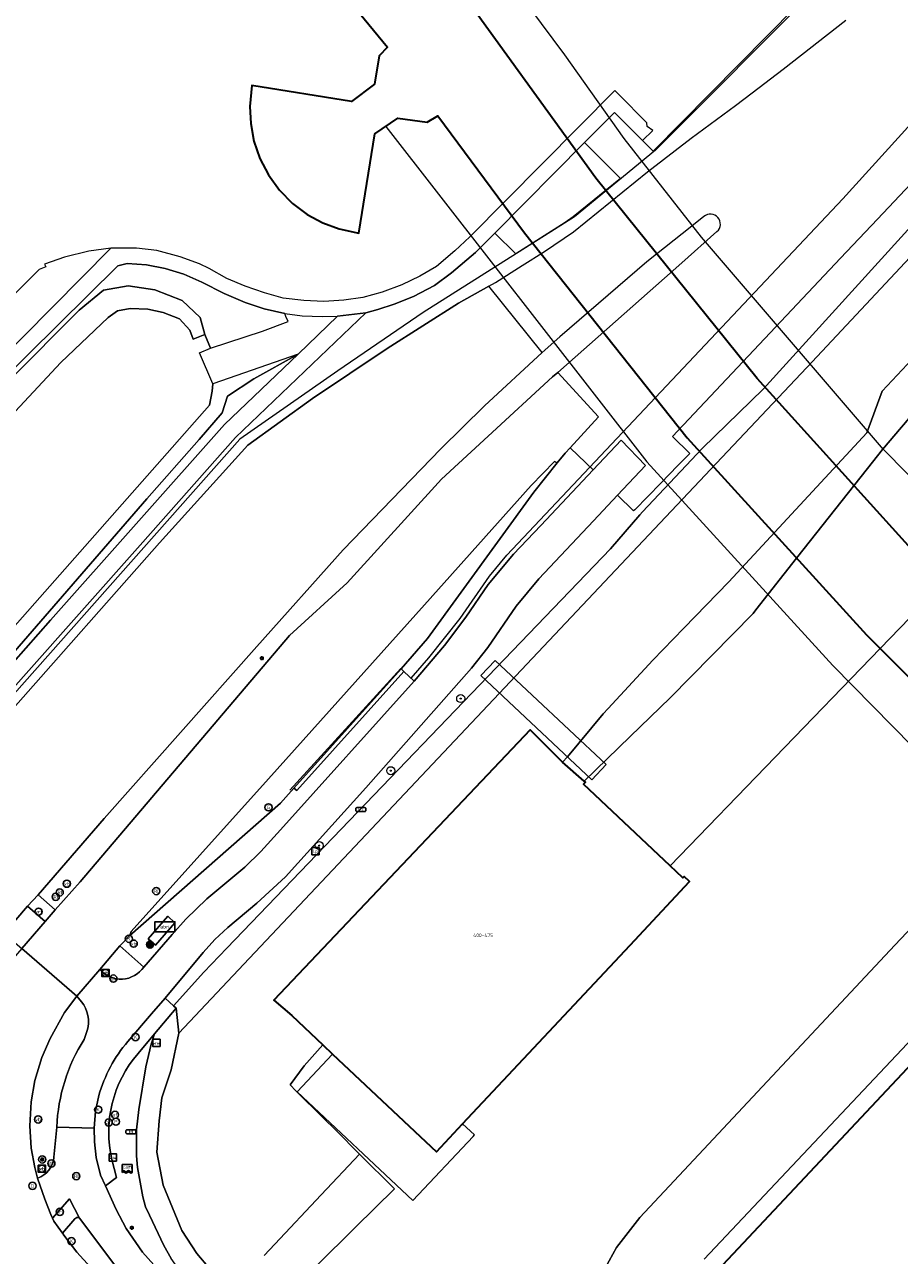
# Model space of a CAD drawing. Header units: metres. Extents: x 73718 to 76933, y 443658 to 446696.
# Tile 130 of 153: x 75447 to 75535, y 445969 to 446092. Entities that reach past the tile are written whole.
import ezdxf
from ezdxf.enums import TextEntityAlignment as Align

# ---------------------------------------------------------------- set-up
doc = ezdxf.new("R2010")
doc.units = ezdxf.units.M
for name, color, linetype, lineweight in [('B-WE-GK-BESCHOEIING-G', 130, 'GK-BESCHOEIING-SO', 18), ('B-WE-GR-BOOM-S', 90, 'Continuous', 25), ('B-WE-GR-GROENVOORZIENING-GV', 80, 'Continuous', 18), ('B-WE-IE-MEUBILAIR-S', 7, 'Continuous', 25), ('B-WE-IE-MEUBILAIR_WEGMEUBILAIR-S', 7, 'Continuous', 25), ('B-WE-IE-MEUBILAIR_WEGMEUBILAIR_AFVALBAK-S', 7, 'Continuous', 25), ('B-WE-IE-TERREINAFSCHEIDING_KUNSTMATIG_HEKWERK-G', 20, 'IE-TERREINAFSCHEIDING_KUNSTMATIG-SO', 18), ('B-WE-KW-KUNSTWERK_DEK-GV', 170, 'Continuous', 18), ('B-WE-OG-BEBOUWING-GV', 7, 'Continuous', 35), ('B-WE-OG-BEBOUWING-T18', 10, 'Continuous', 18), ('B-WE-OG-BEBOUWING_LUIFEL-GV', 7, 'Continuous', 18), ('B-WE-OG-TERREIN_BEGROEID-GV', 7, 'Continuous', 18), ('B-WE-OG-TERREIN_ERF-GV', 7, 'Continuous', 18), ('B-WE-OG-TERREIN_OEVER-GV', 7, 'Continuous', 18), ('B-WE-OG-WATER_SLOOT-GV', 120, 'Continuous', 18), ('B-WE-OG-WEG-GV', 7, 'Continuous', 18), ('B-WE-RI-HWA_GOOT_LIJNGOOT-G', 150, 'Continuous', 18), ('B-WE-VH-GESLOTENVERHARDING_ASFALT-GV', 10, 'Continuous', 18), ('B-WE-VH-GESLOTENVERHARDING_BETON-GV', 10, 'Continuous', 18), ('B-WE-VH-OPENVERHARDING-GV', 30, 'Continuous', 18), ('B-WE-VH-OPENVERHARDING_BETONELEMENT-GV', 30, 'Continuous', 18), ('B-WE-VH-OPENVERHARDING_BETONSTRAATSTEEN-GV', 30, 'Continuous', 18), ('B-WE-VH-OPENVERHARDING_TEGEL-GV', 30, 'Continuous', 18)]:
    doc.layers.add(name, color=color, linetype=linetype, lineweight=lineweight)
doc.styles.add('NLCS-ISO', font='NLCS-ISO.ttf')
doc.styles.add('NLCS-ISO-M200-T18', font='NLCS-ISO.ttf', dxfattribs={"height": 0.36})
doc.linetypes.add('GK-BESCHOEIING-SO', pattern='A,18,-3,[1,NLCS.SHX,S=0.6,R=0,X=0,Y=0],-3', length=24)
doc.linetypes.add('IE-TERREINAFSCHEIDING_KUNSTMATIG-SO', pattern='A,4,[82,NLCS.SHX,S=0.75,R=90,X=0,Y=0],4,-2', length=10)

# ---------------------------------------------------------------- blocks, each defined once
blk = doc.blocks.new('SIE-WEG_AFVALBAK-SO')
h = blk.add_hatch(color=256)
h.dxf.hatch_style = 1
h.paths.add_polyline_path([(-0.864, -0.864), (0.864, -0.864), (0.864, 0.864), (-0.864, 0.864)])
for points in [[(-1.152, -1.152), (1.152, -1.152), (1.152, 1.152), (-1.152, 1.152)], [(-0.864, -0.864), (0.864, -0.864), (0.864, 0.864), (-0.864, 0.864)]]:
    blk.add_lwpolyline(points, close=True)
blk.add_circle((0, 0), 1.8)
blk = doc.blocks.new('SIE-MEUBILAIR_BORD_WEGWIJZER-SO')
at = {"flags": 128}
blk.add_lwpolyline([(-1.8, 1.8), (1.8, 1.8), (1.8, -1.8), (-1.8, -1.8)], close=True, dxfattribs=at)
at = {"style": 'NLCS-ISO'}
blk.add_text('ww', height=1.8, dxfattribs=at).set_placement((0, 0), align=Align.MIDDLE_CENTER)
blk = doc.blocks.new('SIE-MEUBILAIR_BORD_VERKEER-SO')
at = {"flags": 128}
blk.add_lwpolyline([(-1.8, 1.8), (1.8, 1.8), (1.8, -1.8), (-1.8, -1.8)], close=True, dxfattribs=at)
at = {"style": 'NLCS-ISO'}
blk.add_text('vb', height=1.8, dxfattribs=at).set_placement((0, 0), align=Align.MIDDLE_CENTER)
blk = doc.blocks.new('SIE-MEUBILAIR_BORD_LOCATIEPAAL-SO')
at = {"flags": 128}
blk.add_lwpolyline([(-1.8, 1.8), (1.8, 1.8), (1.8, -1.8), (-1.8, -1.8)], close=True, dxfattribs=at)
at = {"style": 'NLCS-ISO'}
blk.add_text('lp', height=1.8, dxfattribs=at).set_placement((0, 0), align=Align.MIDDLE_CENTER)
blk = doc.blocks.new('SIE-MEUBILAIR_KAST_RIOOL-SO')
at = {"flags": 128}
blk.add_lwpolyline([(-2, -1), (2, -1, 0.414214), (2.5, -0.5), (2.5, 0.5, 0.414214), (2, 1), (-2, 1, 0.414214), (-2.5, 0.5), (-2.5, -0.5, 0.414214)], format="xyb", close=True, dxfattribs=at)
at = {"style": 'NLCS-ISO'}
blk.add_text('RI', height=1.8, dxfattribs=at).set_placement((0, 0), align=Align.MIDDLE_CENTER)
blk = doc.blocks.new('SIE-MEUBILAIR_KAST_ELEKTRA-SO')
at = {"flags": 128}
blk.add_lwpolyline([(-2, -1), (2, -1, 0.414214), (2.5, -0.5), (2.5, 0.5, 0.414214), (2, 1), (-2, 1, 0.414214), (-2.5, 0.5), (-2.5, -0.5, 0.414214)], format="xyb", close=True, dxfattribs=at)
at = {"style": 'NLCS-ISO'}
blk.add_text('ET', height=1.8, dxfattribs=at).set_placement((0, 0), align=Align.MIDDLE_CENTER)
blk = doc.blocks.new('SIE-MEUBILAIR_PAAL_AFSLUITPAAL-SO')
blk.add_circle((0, 0), 1.8)
at = {"style": 'NLCS-ISO'}
blk.add_text('af', height=1.8, dxfattribs=at).set_placement((0, 0), align=Align.MIDDLE_CENTER)
blk = doc.blocks.new('SIE-MEUBILAIR_PAAL_VRI-SO')
blk.add_circle((0, 0), 1.8)
at = {"style": 'NLCS-ISO'}
blk.add_text('vri', height=1.8, dxfattribs=at).set_placement((0, 0), align=Align.MIDDLE_CENTER)
blk = doc.blocks.new('SIE-MEUBILAIR_PAAL_LICHTMAST-SO')
for points in [[(-0.62, 0), (-1, 0)], [(-0.71, 0.71), (-0.44, 0.44)], [(0, 1), (0, 0.62)], [(0.44, 0.44), (0.71, 0.71)], [(1, 0), (0.62, 0)], [(-0.71, -0.71), (-0.44, -0.44)], [(0, -0.62), (0, -1)], [(0.44, -0.44), (0.71, -0.71)]]:
    blk.add_lwpolyline(points)
blk.add_circle((0, 0), 0.5)
blk = doc.blocks.new('SIE-MEUBILAIR_PAAL_DRUKKNOPPAAL-SO')
blk.add_circle((0, 0), 1.8)
at = {"style": 'NLCS-ISO'}
blk.add_text('dk', height=1.8, dxfattribs=at).set_placement((0, 0), align=Align.MIDDLE_CENTER)
blk = doc.blocks.new('SIE-MEUBILAIR_PAAL_PORTAAL-SO')
blk.add_circle((0, 0), 1.8)
at = {"style": 'NLCS-ISO'}
blk.add_text('pt', height=1.8, dxfattribs=at).set_placement((0, 0), align=Align.MIDDLE_CENTER)
blk = doc.blocks.new('SIE-MEUBILAIR_PAAL_VERKEERSBORD-SO')
blk.add_circle((0, 0), 1.8)
at = {"style": 'NLCS-ISO'}
blk.add_text('vb', height=1.8, dxfattribs=at).set_placement((0, 0), align=Align.MIDDLE_CENTER)
blk = doc.blocks.new('SIE-MEUBILAIR_PUT-SO')
blk.add_circle((0, 0), 1.8)
at = {"style": 'NLCS-ISO'}
blk.add_text('P', height=1.8, dxfattribs=at).set_placement((0, 0), align=Align.MIDDLE_CENTER)
blk = doc.blocks.new('SIE-MEUBILAIR_PUT_GASPUT-SO')
blk.add_circle((0, 0), 1.8)
at = {"style": 'NLCS-ISO'}
blk.add_text('G', height=1.8, dxfattribs=at).set_placement((0, 0), align=Align.MIDDLE_CENTER)
blk = doc.blocks.new('SIE-MEUBILAIR_PUT_KOLK-SO')
blk.add_circle((0, 0), 1.8)
at = {"style": 'NLCS-ISO'}
blk.add_text('K', height=1.8, dxfattribs=at).set_placement((0, 0), align=Align.MIDDLE_CENTER)
blk = doc.blocks.new('SIE-MEUBILAIR_PUT_RIOOLPUT-SO')
blk.add_circle((0, 0), 1.8)
at = {"style": 'NLCS-ISO'}
blk.add_text('RI', height=1.8, dxfattribs=at).set_placement((0, 0), align=Align.MIDDLE_CENTER)
blk = doc.blocks.new('SIE-MEUBILAIR_SENSOR_CAMERA-SO')
for p, q in [((2.5, 1.25), (-2.5, 1.25)), ((-2.5, 1.25), (-2.5, -2.8125)), ((2.5, -2.8125), (2.5, 1.25))]:
    blk.add_line(p, q)
for centre, start, end in [((-1.875, -2.65625), 36.86989765, 143.13010235), ((-1.875, -2.96875), 36.86989765, 143.13010235), ((-1.875, -3.28125), 36.86989765, 143.13010235), ((-0.625, -1.71875), 216.86989765, 323.13010235), ((-0.625, -2.03125), 216.86989765, 323.13010235), ((-0.625, -2.34375), 216.86989765, 323.13010235), ((0.625, -2.65625), 36.86989765, 143.13010235), ((0.625, -2.96875), 36.86989765, 143.13010235), ((0.625, -3.28125), 36.86989765, 143.13010235), ((1.875, -1.71875), 216.86989765, 323.13010235), ((1.875, -2.03125), 216.86989765, 323.13010235), ((1.875, -2.34375), 216.86989765, 323.13010235)]:
    blk.add_arc(centre, 0.78125, start, end)
at = {"style": 'NLCS-ISO'}
blk.add_text('cam', height=1.8, dxfattribs=at).set_placement((0, 0), align=Align.MIDDLE_CENTER)
blk = doc.blocks.new('SIE-WEG_ABRI-SO')
blk.add_lwpolyline([(-5, -2.5), (5, -2.5), (5, 2.5), (-5, 2.5)], close=True)
at = {"style": 'NLCS-ISO'}
blk.add_text('abri', height=1.8, dxfattribs=at).set_placement((0, 0), align=Align.MIDDLE_CENTER)
blk = doc.blocks.new('SGR-BOOM_GBKN-SO')
at = {"linetype": 'ByBlock', "lineweight": 18}
h = blk.add_hatch(color=0, dxfattribs=at)
h.dxf.hatch_style = 1
edge = h.paths.add_edge_path()
edge.add_arc((0, 0), 0.25, 0, 360)
at = {"color": 0, "linetype": 'ByBlock', "lineweight": 18}
for radius in [2, 0.25]:
    blk.add_circle((0, 0), radius, dxfattribs=at)
at = {"color": 0, "linetype": 'ByBlock', "lineweight": 18, "style": 'NLCS-ISO'}
blk.add_attdef('SOORT', (2.5, 0), '', height=1.5, dxfattribs=at)

msp = doc.modelspace()

# ---------------------------------------------------------------- linework, layer by layer
at = {"layer": 'B-WE-GK-BESCHOEIING-G', "flags": 128}
for points in [[(75555.441, 446089.044), (75543.441, 446077.144), (75525.824, 446058.336), (75510.072, 446041.639), (75469.013, 445998.115), (75462.491, 445991.202), (75461.743, 445987.541)], [(75431.538, 446021.92), (75433.511, 446021.639), (75435.305, 446021.599), (75436.514, 446021.823), (75437.676, 446022.668), (75438.665, 446023.634), (75444.349, 446029.956), (75465.578, 446053.997), (75465.845, 446055.387), (75465.908, 446056.126)]]:
    msp.add_lwpolyline(points, dxfattribs=at)
at = {"layer": 'B-WE-GR-GROENVOORZIENING-GV', "flags": 128}
msp.add_lwpolyline([(75573.961, 446095.177), (75569.663, 446090.545), (75565.322, 446085.866), (75560.117, 446080.232), (75554.859, 446074.54), (75548.985, 446068.093), (75543.052, 446061.581), (75537.991, 446055.612), (75532.878, 446049.583), (75531.372, 446047.676), (75524.281, 446038.694), (75531.248, 446031.027), (75532.628, 446029.652), (75542.498, 446039.859), (75536.475, 446045.721), (75564.968, 446075.531), (75593.036, 446105.325), (75610.427, 446089.439), (75613.417, 446090.25), (75600.612, 446113.545)], dxfattribs=at)
at = {"layer": 'B-WE-IE-TERREINAFSCHEIDING_KUNSTMATIG_HEKWERK-G', "flags": 128}
for points in [[(75485.728, 446026.692), (75487.51, 446028.726), (75490.63, 446032.671), (75493.557, 446036.899), (75495.319, 446038.999), (75528.886, 446074.646), (75552.655, 446100.852), (75590.392, 446140.512)], [(75554.6, 446120.34), (75542.951, 446112.433), (75526.549, 446095.974), (75510.16, 446079.493), (75502.071, 446072.818), (75500.065, 446071.554), (75492.726, 446066.935), (75486.947, 446063.251), (75478.421, 446057.438), (75468.614, 446050.599), (75441.069, 446019.558)]]:
    msp.add_lwpolyline(points, dxfattribs=at)
at = {"layer": 'B-WE-KW-KUNSTWERK_DEK-GV', "flags": 128}
msp.add_lwpolyline([(75492.701, 446026.958), (75503.796, 446016.539), (75505.221, 446018.056), (75494.125, 446028.475)], close=True, dxfattribs=at)
at = {"layer": 'B-WE-OG-BEBOUWING-GV', "flags": 128}
for points in [[(75672.636, 446140.5), (75600.69, 446064.129), (75604.136, 446060.882), (75561.195, 446015.185), (75537.34, 446037.852), (75520.331, 446056.683), (75504.207, 446076.706), (75489.377, 446097.25)], [(75464.884, 446112.314), (75483.375, 446089.814), (75482.522, 446088.932), (75482.076, 446086.089), (75479.788, 446084.379), (75469.814, 446085.977), (75469.619, 446083.877), (75469.692, 446082.16), (75470.019, 446080.407), (75470.612, 446078.673), (75471.47, 446077.019), (75472.573, 446075.504), (75473.884, 446074.178), (75475.352, 446073.081), (75476.92, 446072.232), (75478.531, 446071.635), (75480.49, 446071.198), (75482.109, 446081.139), (75484.4, 446082.717), (75487.344, 446082.31), (75488.398, 446082.92), (75497.063, 446071.244), (75513.337, 446050.738), (75531.248, 446031.027), (75545.466, 446016.863)]]:
    msp.add_lwpolyline(points, dxfattribs=at)
for points in [[(75507.626, 446000), (75513.579, 446006.353), (75513.033, 446006.867), (75512.896, 446006.722), (75511.619, 446007.927), (75502.962, 446016.098), (75503.157, 446016.306), (75503.045, 446016.41), (75500.875, 446018.311), (75497.642, 446021.544), (75472.018, 445994.502), (75473.805, 445992.971), (75476.896, 445990.035), (75477.887, 445989.103), (75488.263, 445979.345), (75490.877, 445982.127)], [(75516.362, 445967.475), (75516.737, 445967.122), (75517.307, 445967.727), (75522.434, 445962.905), (75521.839, 445962.316), (75522.147, 445962.005), (75522.762, 445962.611), (75559.301, 445919.971), (75559.983, 445920.555), (75567.012, 445912.289), (75580.292, 445926.411), (75606.47, 445954.452), (75590.964, 445968.981), (75590.011, 445967.953), (75551.204, 446004.553)], [(75516.362, 445967.475), (75516.737, 445967.122), (75517.307, 445967.727), (75522.434, 445962.905), (75521.839, 445962.316), (75522.147, 445962.005), (75523.491, 445963.33), (75559.983, 445920.555), (75567.012, 445912.289), (75580.292, 445926.411), (75606.47, 445954.452), (75590.964, 445968.981), (75590.011, 445967.953), (75551.204, 446004.553)]]:
    msp.add_lwpolyline(points, close=True, dxfattribs=at)
at = {"layer": 'B-WE-OG-BEBOUWING_LUIFEL-GV', "flags": 128}
for points in [[(75452.967, 446158.773), (75451.219, 446157.583), (75461.967, 446141.716), (75476.706, 446120.078), (75489.377, 446097.25), (75504.207, 446076.706), (75520.331, 446056.683), (75537.34, 446037.852), (75560.934, 446015.433), (75561.875, 446016.438), (75563.704, 446018.392), (75532.947, 446049.58), (75514.755, 446070.789), (75507.046, 446080.656), (75501.091, 446089.045), (75494.217, 446098.345), (75479.05, 446120.308)], [(75554.401, 446008.456), (75545.466, 446016.863), (75531.248, 446031.027), (75513.337, 446050.738), (75497.063, 446071.244), (75488.398, 446082.92), (75487.344, 446082.31), (75484.4, 446082.717), (75483.188, 446081.882), (75509.314, 446048.329), (75527.888, 446027.957), (75535.851, 446019.879), (75551.241, 446005.082)], [(75474.335, 445985.325), (75485.89, 445974.46), (75491.922, 445980.874), (75492.064, 445981.026), (75490.877, 445982.127), (75490.754, 445981.994), (75488.263, 445979.345), (75477.887, 445989.103)]]:
    msp.add_lwpolyline(points, close=True, dxfattribs=at)
at = {"layer": 'B-WE-OG-TERREIN_BEGROEID-GV', "flags": 128}
for points in [[(75473.091, 446063.183), (75471.039, 446063.642), (75469.15, 446064.27), (75467.033, 446065.175), (75464.806, 446066.288), (75463.022, 446067.101), (75461.157, 446067.669), (75459.279, 446068.023), (75457.345, 446068.179), (75456.392, 446067.928), (75444.439, 446056.119), (75436.549, 446048.225), (75435.133, 446046.782), (75418.086, 446028.572)], [(75445.605, 446056.534), (75452.547, 446063.498), (75454.962, 446065.499), (75457.435, 446065.943), (75460.112, 446065.537), (75462.826, 446064.458), (75464.624, 446062.767), (75465.097, 446061.071), (75465.678, 446059.692), (75470.879, 446061.387), (75473.435, 446062.379), (75473.19, 446062.858), (75473.091, 446063.183)], [(75439.78, 446021.305), (75449.689, 446032.495), (75467.058, 446052.08), (75474.434, 446059.116), (75470.007, 446056.632), (75467.369, 446054.9), (75466.824, 446053.249), (75464.528, 446050.581), (75459.317, 446044.638), (75443.898, 446026.898)]]:
    msp.add_lwpolyline(points, dxfattribs=at)
msp.add_lwpolyline([(75524.281, 446038.694), (75520.212, 446033.54), (75519.919, 446033.169), (75515.803, 446028.97), (75511.645, 446024.729), (75507.643, 446020.858), (75503.045, 446016.41), (75503.157, 446016.306), (75502.962, 446016.098), (75511.619, 446007.927), (75532.628, 446029.652), (75531.248, 446031.027)], close=True, dxfattribs=at)
at = {"layer": 'B-WE-OG-TERREIN_ERF-GV', "flags": 128}
for points in [[(75542.498, 446039.859), (75532.628, 446029.652), (75511.619, 446007.927), (75512.896, 446006.722), (75513.033, 446006.867), (75513.579, 446006.353), (75507.626, 446000), (75490.877, 445982.127), (75488.263, 445979.345), (75477.887, 445989.103), (75476.896, 445990.035), (75475.04, 445987.928), (75473.639, 445986.018), (75474.221, 445985.439), (75476.933, 445982.744), (75478.23, 445981.455), (75480.548, 445979.151), (75480.587, 445979.112), (75484.074, 445975.619), (75480.17, 445971.787), (75476.226, 445967.916)], [(75516.362, 445967.475), (75551.204, 446004.553), (75566.131, 446020.438), (75565.248, 446021.278), (75564.618, 446021.201), (75553.45, 446009.351), (75515.037, 445968.591)], [(75504.434, 445966.425), (75506.277, 445969.758), (75508.615, 445972.765), (75534.095, 446000), (75543.107, 446009.498)]]:
    msp.add_lwpolyline(points, dxfattribs=at)
at = {"layer": 'B-WE-OG-TERREIN_OEVER-GV', "flags": 128}
for points in [[(75580.107, 446117.119), (75559.508, 446096.801), (75548.205, 446085.264), (75537.378, 446073.71), (75520.939, 446055.614), (75514.872, 446049.709), (75508.865, 446043.344), (75508.607, 446043.045), (75505.656, 446039.627), (75467.319, 445999.717), (75465.012, 445997.316), (75461.99, 445993.937), (75462.247, 445993.708), (75462.491, 445991.202), (75469.013, 445998.115), (75510.072, 446041.639), (75525.824, 446058.336), (75543.441, 446077.144), (75555.441, 446089.044), (75559.125, 446092.681)], [(75585.87, 446111.75), (75579.29, 446105.11), (75576.863, 446102.513), (75567.537, 446092.532), (75560.484, 446084.985), (75557.942, 446082.264), (75546.697, 446070.231), (75536.334, 446059.14), (75535.346, 446058.083), (75532.846, 446055.407), (75531.299, 446051.235), (75517.498, 446036.338), (75512.996, 446031.686), (75509.913, 446028.499), (75505.419, 446023.677), (75504.951, 446023.119)], [(75504.951, 446023.119), (75501.354, 446018.838), (75500.875, 446018.311), (75503.045, 446016.41), (75507.643, 446020.858), (75511.645, 446024.729), (75515.803, 446028.97), (75519.919, 446033.169), (75520.212, 446033.54), (75524.281, 446038.694), (75531.372, 446047.676), (75532.878, 446049.583), (75537.991, 446055.612), (75543.052, 446061.581), (75548.985, 446068.093), (75554.859, 446074.54), (75560.117, 446080.232), (75565.322, 446085.866), (75569.663, 446090.545), (75573.961, 446095.177), (75578.881, 446100.628), (75583.751, 446106.024), (75587.803, 446109.835)], [(75442.012, 446048.965), (75450.703, 446058.265), (75455.434, 446062.772), (75456.362, 446063.424), (75457.636, 446063.667), (75459.414, 446063.6), (75460.945, 446063.282), (75462.588, 446062.645), (75463.604, 446061.501), (75463.945, 446060.611), (75465.097, 446061.071), (75464.624, 446062.767), (75462.826, 446064.458), (75460.112, 446065.537), (75457.435, 446065.943), (75454.962, 446065.499), (75452.547, 446063.498), (75445.605, 446056.534)], [(75443.898, 446026.898), (75459.317, 446044.638), (75464.528, 446050.581), (75466.824, 446053.249), (75467.369, 446054.9), (75470.007, 446056.632), (75474.434, 446059.116), (75465.908, 446056.126), (75465.845, 446055.387), (75465.578, 446053.997), (75444.349, 446029.956)], [(75465.61, 445967.626), (75464.314, 445969.16), (75462.808, 445971.475), (75460.953, 445976.013), (75460.292, 445979.294), (75460.53, 445982.442), (75460.821, 445984.744), (75461.743, 445987.541), (75462.491, 445991.202), (75462.247, 445993.708), (75460.075, 445991.121), (75459.729, 445990.113), (75459.22, 445987.847), (75458.492, 445983.578), (75458.279, 445981.545), (75458.267, 445978.951), (75458.366, 445977.783), (75458.914, 445974.818), (75459.184, 445973.842), (75459.578, 445972.998), (75460.997, 445969.955), (75461.739, 445968.667)], [(75476.226, 445967.916), (75480.17, 445971.787), (75484.074, 445975.619), (75480.587, 445979.112), (75476.735, 445975.025), (75472.107, 445970.116), (75471.024, 445968.957)]]:
    msp.add_lwpolyline(points, dxfattribs=at)
at = {"layer": 'B-WE-OG-WATER_SLOOT-GV', "flags": 128}
for points in [[(75500.875, 446018.311), (75501.354, 446018.838), (75504.951, 446023.119), (75505.419, 446023.677), (75509.913, 446028.499), (75512.996, 446031.686), (75517.498, 446036.338), (75531.299, 446051.235), (75532.846, 446055.407), (75535.346, 446058.083), (75536.334, 446059.14), (75546.697, 446070.231), (75557.942, 446082.264), (75560.484, 446084.985), (75567.537, 446092.532), (75576.863, 446102.513), (75579.29, 446105.11), (75585.87, 446111.75)], [(75559.125, 446092.681), (75555.441, 446089.044), (75543.441, 446077.144), (75525.824, 446058.336), (75510.072, 446041.639), (75469.013, 445998.115), (75462.491, 445991.202), (75461.743, 445987.541), (75460.821, 445984.744), (75460.53, 445982.442), (75460.292, 445979.294), (75460.953, 445976.013), (75462.808, 445971.475), (75464.314, 445969.16), (75465.61, 445967.626)], [(75444.349, 446029.956), (75465.578, 446053.997), (75465.845, 446055.387), (75465.908, 446056.126), (75464.577, 446059.242), (75465.678, 446059.692), (75465.097, 446061.071), (75463.945, 446060.611), (75463.604, 446061.501), (75462.588, 446062.645), (75460.945, 446063.282), (75459.414, 446063.6), (75457.636, 446063.667), (75456.362, 446063.424), (75455.434, 446062.772), (75450.703, 446058.265), (75442.012, 446048.965)], [(75471.024, 445968.957), (75472.107, 445970.116), (75476.735, 445975.025), (75480.587, 445979.112), (75480.548, 445979.151), (75478.23, 445981.455), (75476.933, 445982.744), (75474.221, 445985.439), (75473.639, 445986.018), (75475.04, 445987.928), (75476.896, 445990.035), (75473.805, 445992.971), (75472.018, 445994.502), (75497.642, 446021.544), (75500.875, 446018.311)]]:
    msp.add_lwpolyline(points, dxfattribs=at)
at = {"layer": 'B-WE-OG-WEG-GV', "flags": 128}
for points in [[(75524.201, 446093.849), (75509.933, 446079.394), (75508.865, 446080.468), (75506.071, 446083.279), (75503.084, 446080.269), (75506.679, 446076.678), (75501.949, 446072.831), (75501.126, 446072.271), (75496.192, 446069.119), (75494.086, 446071.204), (75492.16, 446069.271), (75489.778, 446067.219), (75488.081, 446065.982), (75485.976, 446064.874), (75484.025, 446064.085), (75482.416, 446063.563), (75481.208, 446063.233), (75468.172, 446050.769), (75458.641, 446040.007), (75446.976, 446026.883)], [(75445.688, 446023.358), (75460.566, 446040.226), (75469.406, 446050.001), (75475.864, 446054.659), (75483.343, 446059.676), (75490.476, 446064.204), (75493.503, 446065.89), (75494.17, 446066.262), (75496.841, 446067.974), (75499.08, 446069.372), (75501.956, 446071.326), (75509.359, 446077.333), (75513.723, 446080.687), (75518.16, 446083.954), (75519.826, 446085.229), (75522.922, 446087.6), (75529.183, 446092.515)], [(75542.362, 446083.19), (75532.36, 446072.611), (75528.654, 446068.691), (75511.88, 446050.857), (75513.596, 446049.177), (75512.408, 446047.963), (75510.691, 446046.208), (75508.086, 446043.545), (75507.966, 446043.423), (75506.359, 446044.986), (75503.97, 446042.447), (75498.508, 446036.64), (75496.227, 446033.916), (75493.399, 446029.761), (75491.782, 446027.69), (75481.188, 446015.744), (75473.159, 446006.83), (75470.314, 446004.192), (75467.394, 446001.764), (75466.123, 446000.562), (75464.924, 445999.26), (75461.135, 445994.701), (75461.99, 445993.937), (75465.012, 445997.316), (75467.319, 445999.717), (75505.656, 446039.627), (75508.607, 446043.045), (75508.865, 446043.344), (75514.872, 446049.709), (75520.939, 446055.614), (75537.378, 446073.71)], [(75452.301, 445994.893), (75451.06, 445993.263), (75449.63, 445990.673), (75448.797, 445988.774), (75448.12, 445986.473), (75447.753, 445984.326), (75447.624, 445981.918), (75447.752, 445979.706), (75448.096, 445977.76), (75448.385, 445976.703)], [(75452.778, 445994.343), (75452.301, 445994.893)], [(75453.029, 445990.576), (75453.339, 445991.459)], [(75459.184, 445973.842), (75458.914, 445974.818), (75458.366, 445977.783), (75458.267, 445978.951), (75458.279, 445981.545), (75458.492, 445983.578), (75459.22, 445987.847), (75459.729, 445990.113), (75460.075, 445991.121), (75458.429, 445989.16)], [(75450.02, 445978.795), (75450.3, 445981.817)], [(75455.813, 445978.555), (75456.278, 445976.768), (75455.187, 445975.932), (75456.228, 445973.569), (75457.252, 445971.673), (75458.86, 445969.309), (75462.29, 445965.492), (75463.351, 445966.452), (75463.168, 445966.64), (75461.739, 445968.667), (75460.997, 445969.955), (75459.578, 445972.998), (75459.184, 445973.842)], [(75452.097, 445972.636), (75450.872, 445971.216), (75450.902, 445971.174), (75451.023, 445971.007), (75452.309, 445969.302), (75453.664, 445967.8)], [(75530.448, 445886.171), (75517.846, 445899.212), (75501.961, 445917.158), (75501.617, 445917.82), (75501.488, 445918.316), (75501.465, 445919.596), (75501.578, 445920.076), (75501.909, 445920.73), (75504.232, 445923.433), (75504.815, 445923.82), (75504.993, 445923.854), (75503.67, 445925.21), (75503.375, 445924.956), (75496.446, 445925.043), (75494.118, 445927.397), (75477.155, 445945.193), (75460.255, 445962.957), (75457.711, 445965.843), (75456.492, 445967.462), (75452.578, 445972.717)]]:
    msp.add_lwpolyline(points, dxfattribs=at)
msp.add_lwpolyline([(75484.721, 446027.63), (75485.002, 446027.362), (75486.037, 446026.385), (75489.06, 446029.952), (75491.191, 446032.787), (75493.444, 446036.066), (75495.976, 446039.103), (75498.694, 446041.968), (75503.93, 446047.533), (75501.682, 446049.691), (75501.628, 446049.743), (75501.12, 446049.194), (75500.333, 446048.22), (75498.005, 446045.314), (75487.37, 446030.654)], close=True, dxfattribs=at)
at = {"layer": 'B-WE-OG-WEG-GV'}
for points in [[(75453.339, 445991.459, 0.243972), (75452.778, 445994.343)], [(75450.3, 445981.817, -0.1296265), (75453.029, 445990.576)], [(75458.429, 445989.16, 0.2411999), (75455.813, 445978.555)], [(75448.385, 445976.703, 0.2977836), (75450.02, 445978.795)], [(75452.578, 445972.717, 0.3311802), (75452.097, 445972.636)]]:
    msp.add_lwpolyline(points, format="xyb", dxfattribs=at)
at = {"layer": 'B-WE-RI-HWA_GOOT_LIJNGOOT-G', "flags": 128}
msp.add_lwpolyline([(75484.704, 446027.652), (75473.604, 446015.495)], dxfattribs=at)
at = {"layer": 'B-WE-VH-GESLOTENVERHARDING_ASFALT-GV', "flags": 128}
for points in [[(75498.825, 446059.256), (75493.503, 446065.89), (75490.476, 446064.204), (75483.343, 446059.676), (75475.864, 446054.659), (75469.406, 446050.001), (75460.566, 446040.226), (75445.688, 446023.358), (75437.848, 446014.493), (75437.264, 446013.883), (75436.543, 446013.191), (75435.009, 446012.031), (75433.495, 446011.044), (75445.028, 446001.176), (75447.381, 446003.902), (75448.435, 446005.039), (75455.053, 446012.654), (75470.304, 446029.871), (75478.937, 446039.533), (75488.709, 446049.625), (75493.083, 446053.922)], [(75500.333, 446048.22), (75501.12, 446049.194), (75501.628, 446049.743), (75504.472, 446052.821), (75500.397, 446057.283), (75499.88, 446056.827), (75493.443, 446050.911), (75488.757, 446046.585), (75479.337, 446036.227), (75473.559, 446030.953), (75452.649, 446006.324), (75450.15, 446003.537), (75449.134, 446002.352), (75446.795, 445999.668), (75452.301, 445994.893), (75454.605, 445997.578), (75456.609, 445999.942), (75457.605, 446000.98), (75457.753, 446001.363), (75471.456, 446016.642), (75487.067, 446034.039), (75497.732, 446045.981), (75500.064, 446048.359)], [(75484.721, 446027.63), (75487.37, 446030.654), (75498.005, 446045.314), (75500.333, 446048.22), (75500.064, 446048.359), (75497.732, 446045.981), (75487.067, 446034.039), (75471.456, 446016.642), (75457.753, 446001.363), (75457.605, 446000.98), (75472.678, 446014.21), (75474.01, 446015.712)]]:
    msp.add_lwpolyline(points, close=True, dxfattribs=at)
for points in [[(75515.037, 445968.591), (75553.45, 446009.351), (75553.178, 446009.607), (75547.942, 446014.534), (75543.107, 446009.498), (75534.095, 446000), (75508.615, 445972.765), (75506.277, 445969.758), (75504.434, 445966.425)], [(75453.664, 445967.8), (75452.309, 445969.302), (75451.023, 445971.007), (75450.902, 445971.174), (75450.872, 445971.216), (75450.015, 445972.402), (75449.871, 445972.707), (75449.697, 445973.074), (75449.107, 445974.592), (75448.385, 445976.703), (75448.096, 445977.76), (75447.752, 445979.706), (75447.624, 445981.918), (75447.753, 445984.326), (75448.12, 445986.473), (75448.797, 445988.774), (75449.63, 445990.673), (75451.06, 445993.263), (75452.301, 445994.893), (75446.795, 445999.668), (75439.948, 445991.755), (75436.988, 445988.861)]]:
    msp.add_lwpolyline(points, dxfattribs=at)
at = {"layer": 'B-WE-VH-GESLOTENVERHARDING_BETON-GV', "flags": 128}
msp.add_lwpolyline([(75459.431, 446000.641), (75460.164, 445999.985), (75462.112, 446002.233), (75461.401, 446002.895)], close=True, dxfattribs=at)
at = {"layer": 'B-WE-VH-OPENVERHARDING-GV', "flags": 128}
msp.add_lwpolyline([(75484.721, 446027.63), (75474.01, 446015.712), (75474.32, 446015.463), (75485.002, 446027.362)], close=True, dxfattribs=at)
at = {"layer": 'B-WE-VH-OPENVERHARDING_BETONELEMENT-GV', "flags": 128}
for points in [[(75481.188, 446015.744), (75491.782, 446027.69), (75493.399, 446029.761), (75496.227, 446033.916), (75498.508, 446036.64), (75503.97, 446042.447), (75506.359, 446044.986), (75509.165, 446047.97), (75506.72, 446050.498), (75503.93, 446047.533), (75498.694, 446041.968), (75495.976, 446039.103), (75493.444, 446036.066), (75491.191, 446032.787), (75489.06, 446029.952), (75486.037, 446026.385), (75472.682, 446011.521), (75470.697, 446009.373), (75469.12, 446007.81), (75465.293, 446004.644), (75463.209, 446002.614), (75461.84, 446001.058), (75459.003, 445997.812)], [(75457.408, 445990.373), (75459.783, 445993.135), (75461.135, 445994.701), (75464.924, 445999.26), (75466.123, 446000.562), (75467.394, 446001.764), (75470.314, 446004.192), (75473.159, 446006.83), (75481.188, 446015.744)], [(75454.605, 445997.578), (75452.301, 445994.893), (75452.778, 445994.343)], [(75453.339, 445991.459), (75453.029, 445990.576)], [(75450.3, 445981.817), (75454.038, 445981.704), (75454.185, 445983.403), (75454.502, 445984.965)]]:
    msp.add_lwpolyline(points, dxfattribs=at)
at = {"layer": 'B-WE-VH-OPENVERHARDING_BETONELEMENT-GV'}
for points in [[(75459.003, 445997.812, -0.4941216), (75454.605, 445997.578)], [(75452.778, 445994.343, -0.243972), (75453.339, 445991.459)], [(75453.029, 445990.576, 0.1296265), (75450.3, 445981.817)], [(75454.502, 445984.965, -0.1064213), (75457.408, 445990.373)]]:
    msp.add_lwpolyline(points, format="xyb", dxfattribs=at)
at = {"layer": 'B-WE-VH-OPENVERHARDING_BETONSTRAATSTEEN-GV'}
msp.add_lwpolyline([(75516.313, 446071.366, 0.9999451), (75515.01, 446072.863)], format="xyb", dxfattribs=at)
at = {"layer": 'B-WE-VH-OPENVERHARDING_BETONSTRAATSTEEN-GV', "flags": 128}
for points in [[(75515.01, 446072.863), (75513.786, 446071.89), (75509.305, 446068.329), (75500.618, 446060.828), (75498.825, 446059.256), (75493.083, 446053.922), (75488.709, 446049.625), (75478.937, 446039.533)], [(75478.937, 446039.533), (75470.304, 446029.871), (75455.053, 446012.654), (75448.435, 446005.039), (75450.15, 446003.537), (75452.649, 446006.324), (75473.559, 446030.953), (75479.337, 446036.227), (75488.757, 446046.585), (75493.443, 446050.911), (75499.88, 446056.827), (75500.397, 446057.283), (75512.806, 446068.23), (75516.313, 446071.366)]]:
    msp.add_lwpolyline(points, dxfattribs=at)
at = {"layer": 'B-WE-VH-OPENVERHARDING_TEGEL-GV', "flags": 128}
for points in [[(75444.439, 446056.119), (75456.392, 446067.928), (75457.345, 446068.179), (75459.279, 446068.023), (75461.157, 446067.669), (75463.022, 446067.101), (75464.806, 446066.288), (75467.033, 446065.175), (75469.15, 446064.27), (75471.039, 446063.642), (75473.091, 446063.183), (75474.842, 446062.923), (75476.824, 446062.856), (75478.364, 446062.884), (75481.208, 446063.233), (75482.416, 446063.563), (75484.025, 446064.085), (75485.976, 446064.874), (75488.081, 446065.982), (75489.778, 446067.219), (75492.16, 446069.271), (75494.086, 446071.204), (75503.084, 446080.269), (75506.071, 446083.279), (75508.865, 446080.468), (75509.907, 446081.467), (75509.322, 446081.857), (75509.3, 446082.238), (75506.484, 446085.088), (75506.117, 446085.46), (75491.615, 446070.846), (75490.089, 446069.436), (75488.255, 446067.882), (75486.592, 446066.885), (75484.794, 446066.026), (75482.825, 446065.285), (75480.907, 446064.769), (75479.005, 446064.489), (75477.002, 446064.369), (75475.016, 446064.468), (75472.939, 446064.714), (75471.06, 446065.24), (75469.156, 446065.896), (75467.307, 446066.683), (75465.542, 446067.668), (75464.564, 446068.126), (75462.657, 446068.823), (75460.319, 446069.453)], [(75455.701, 446069.704), (75453.522, 446069.404), (75451.068, 446068.81), (75449.09, 446068.107), (75449.213, 446067.823), (75448.534, 446067.583), (75442.363, 446061.467), (75436.502, 446055.574), (75435.484, 446056.538), (75433.501, 446054.56), (75434.447, 446053.553), (75433.271, 446052.36), (75432.037, 446051.12), (75427.174, 446046.066), (75415.241, 446033.271), (75413.865, 446031.743), (75413.002, 446030.421)], [(75460.319, 446069.453), (75458.273, 446069.705), (75455.701, 446069.704), (75443.998, 446057.894), (75435.309, 446049.245), (75417.186, 446029.982)], [(75417.186, 446029.982), (75435.309, 446049.245), (75443.998, 446057.894), (75455.701, 446069.704)], [(75459.003, 445997.812), (75456.609, 445999.942), (75454.605, 445997.578)], [(75460.075, 445991.121), (75462.247, 445993.708), (75461.99, 445993.937), (75461.135, 445994.701), (75459.783, 445993.135), (75457.408, 445990.373)], [(75458.429, 445989.16), (75460.075, 445991.121)], [(75454.502, 445984.965), (75454.185, 445983.403), (75454.038, 445981.704), (75454.061, 445980.323), (75454.254, 445978.767), (75454.684, 445977.016), (75455.187, 445975.932), (75456.278, 445976.768), (75455.813, 445978.555)], [(75462.29, 445965.492), (75458.86, 445969.309), (75457.252, 445971.673), (75456.228, 445973.569), (75455.187, 445975.932), (75454.684, 445977.016), (75454.254, 445978.767), (75454.061, 445980.323), (75454.038, 445981.704), (75450.3, 445981.817), (75450.02, 445978.795)], [(75448.385, 445976.703), (75449.107, 445974.592), (75449.697, 445973.074), (75449.871, 445972.707), (75451.568, 445974.639), (75452.578, 445972.717), (75456.492, 445967.462), (75457.711, 445965.843), (75460.255, 445962.957), (75477.155, 445945.193), (75494.118, 445927.397), (75496.446, 445925.043), (75503.375, 445924.956), (75503.67, 445925.21), (75513.308, 445933.514), (75513.225, 445933.597), (75511.225, 445935.923), (75511.22, 445935.93), (75502.155, 445928.143), (75500.794, 445928.158), (75498.233, 445928.187)], [(75452.578, 445972.717), (75451.568, 445974.639), (75449.871, 445972.707), (75450.015, 445972.402), (75450.872, 445971.216), (75452.097, 445972.636)]]:
    msp.add_lwpolyline(points, dxfattribs=at)
for points in [[(75481.208, 446063.233), (75478.364, 446062.884), (75474.434, 446059.116), (75467.058, 446052.08), (75449.689, 446032.495), (75439.78, 446021.305), (75435.294, 446016.162), (75436.72, 446015.255), (75446.976, 446026.883), (75458.641, 446040.007), (75468.172, 446050.769)], [(75486.037, 446026.385), (75485.002, 446027.362), (75474.32, 446015.463), (75474.01, 446015.712), (75472.678, 446014.21), (75457.605, 446000.98), (75456.609, 445999.942), (75459.003, 445997.812), (75461.84, 446001.058), (75463.209, 446002.614), (75465.293, 446004.644), (75469.12, 446007.81), (75470.697, 446009.373), (75472.682, 446011.521)], [(75448.435, 446005.039), (75447.381, 446003.902), (75449.134, 446002.352), (75450.15, 446003.537)], [(75447.381, 446003.902), (75445.028, 446001.176), (75446.795, 445999.668), (75449.134, 446002.352)], [(75459.431, 446000.641), (75461.401, 446002.895), (75462.112, 446002.233), (75460.164, 445999.985)]]:
    msp.add_lwpolyline(points, close=True, dxfattribs=at)
at = {"layer": 'B-WE-VH-OPENVERHARDING_TEGEL-GV'}
for points in [[(75454.605, 445997.578, 0.4941216), (75459.003, 445997.812)], [(75457.408, 445990.373, 0.1064213), (75454.502, 445984.965)], [(75455.813, 445978.555, -0.2411999), (75458.429, 445989.16)], [(75450.02, 445978.795, -0.2977836), (75448.385, 445976.703)], [(75452.097, 445972.636, -0.3311802), (75452.578, 445972.717)]]:
    msp.add_lwpolyline(points, format="xyb", dxfattribs=at)

# ---------------------------------------------------------------- block references
at = {"layer": 'B-WE-GR-BOOM-S', "xscale": 0.2, "yscale": 0.2, "zscale": 0.2}
for p in [(75490.688, 446024.667), (75483.69, 446017.45), (75476.55, 446009.962)]:
    msp.add_blockref('SGR-BOOM_GBKN-SO', p, dxfattribs=at)
at = {"layer": 'B-WE-IE-MEUBILAIR-S', "xscale": 0.2, "yscale": 0.2, "zscale": 0.2}
for name, p in [('SIE-MEUBILAIR_PAAL_LICHTMAST-SO', (75470.822, 446028.69)), ('SIE-MEUBILAIR_PUT_GASPUT-SO', (75471.47, 446013.783)), ('SIE-MEUBILAIR_KAST_ELEKTRA-SO', (75480.702, 446013.558)), ('SIE-MEUBILAIR_BORD_LOCATIEPAAL-SO', (75476.172, 446009.395)), ('SIE-MEUBILAIR_PAAL_VERKEERSBORD-SO', (75451.311, 446006.147)), ('SIE-MEUBILAIR_PUT_RIOOLPUT-SO', (75450.596, 446005.273)), ('SIE-MEUBILAIR_PUT_RIOOLPUT-SO', (75460.246, 446005.411)), ('SIE-MEUBILAIR_PUT_RIOOLPUT-SO', (75450.194, 446004.832)), ('SIE-MEUBILAIR_PAAL_VRI-SO', (75448.481, 446003.351)), ('SIE-MEUBILAIR_PUT_KOLK-SO', (75457.516, 446000.64)), ('SIE-MEUBILAIR_PAAL_VERKEERSBORD-SO', (75457.996, 446000.156)), ('SIE-MEUBILAIR_BORD_VERKEER-SO', (75455.171, 445997.224)), ('SIE-MEUBILAIR_PAAL_VRI-SO', (75455.171, 445997.224)), ('SIE-MEUBILAIR_PAAL_DRUKKNOPPAAL-SO', (75455.96, 445996.658)), ('SIE-MEUBILAIR_PUT_KOLK-SO', (75458.175, 445990.811)), ('SIE-MEUBILAIR_BORD_WEGWIJZER-SO', (75460.267, 445990.24)), ('SIE-MEUBILAIR_PUT_KOLK-SO', (75454.447, 445983.552)), ('SIE-MEUBILAIR_PAAL_AFSLUITPAAL-SO', (75456.124, 445983.033)), ('SIE-MEUBILAIR_PAAL_VERKEERSBORD-SO', (75448.438, 445982.577)), ('SIE-MEUBILAIR_PAAL_AFSLUITPAAL-SO', (75455.496, 445982.269)), ('SIE-MEUBILAIR_PUT-SO', (75456.216, 445982.35)), ('SIE-MEUBILAIR_KAST_RIOOL-SO', (75457.722, 445981.346)), ('SIE-MEUBILAIR_PAAL_PORTAAL-SO', (75448.852, 445978.573)), ('SIE-MEUBILAIR_PAAL_LICHTMAST-SO', (75448.852, 445978.573)), ('SIE-MEUBILAIR_PAAL_DRUKKNOPPAAL-SO', (75449.762, 445978.172)), ('SIE-MEUBILAIR_BORD_WEGWIJZER-SO', (75455.902, 445978.777)), ('SIE-MEUBILAIR_BORD_VERKEER-SO', (75448.81, 445977.645)), ('SIE-MEUBILAIR_PAAL_VRI-SO', (75448.81, 445977.645)), ('SIE-MEUBILAIR_PUT_RIOOLPUT-SO', (75452.256, 445976.898)), ('SIE-MEUBILAIR_SENSOR_CAMERA-SO', (75457.356, 445977.828)), ('SIE-MEUBILAIR_PUT_GASPUT-SO', (75447.876, 445975.935)), ('SIE-MEUBILAIR_PAAL_VRI-SO', (75450.609, 445973.326)), ('SIE-MEUBILAIR_PAAL_LICHTMAST-SO', (75457.811, 445971.748)), ('SIE-MEUBILAIR_PUT_KOLK-SO', (75451.767, 445970.403))]:
    msp.add_blockref(name, p, dxfattribs=at)
at = {"layer": 'B-WE-IE-MEUBILAIR_WEGMEUBILAIR-S', "xscale": 0.2, "yscale": 0.2, "zscale": 0.2}
msp.add_blockref('SIE-WEG_ABRI-SO', (75461.11, 446001.844), dxfattribs=at)
at = {"layer": 'B-WE-IE-MEUBILAIR_WEGMEUBILAIR_AFVALBAK-S', "xscale": 0.2, "yscale": 0.2, "zscale": 0.2}
msp.add_blockref('SIE-WEG_AFVALBAK-SO', (75459.625, 446000.058), dxfattribs=at)

# ---------------------------------------------------------------- texts
at = {"layer": 'B-WE-OG-BEBOUWING-T18', "style": 'NLCS-ISO-M200-T18'}
msp.add_text('400-475', height=0.36, dxfattribs=at).set_placement((75492.939, 446000.994), align=Align.MIDDLE)

doc.saveas('drawing.dxf')
